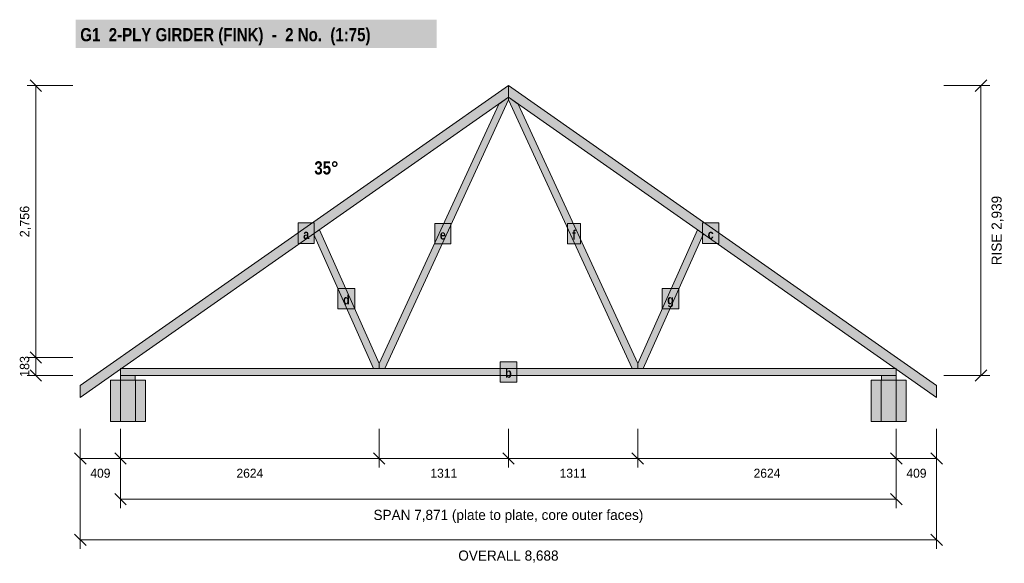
# Model space of a CAD drawing. Header units: millimetres. Extents: x -921 to 9068, y 3172 to 8683.
import ezdxf
from ezdxf.enums import TextEntityAlignment as Align

# ---------------------------------------------------------------- set-up
doc = ezdxf.new("R2010")
doc.units = ezdxf.units.MM
doc.linetypes.add('DASHED', pattern=[1.524, 1.27, -0.254])
for name, color, linetype in [('FILL-LIGHT', 7, 'Continuous'), ('FILL-TIMBER', 7, 'Continuous'), ('FILL-WHITE', 7, 'Continuous'), ('LINE-C_A61F1A', 7, 'Continuous'), ('LINE-C_B27326', 7, 'Continuous'), ('LINE-GREY', 7, 'Continuous'), ('LINE-GREY-DASH', 7, 'DASHED'), ('LINE-INK', 7, 'Continuous'), ('TEXT-C_A61F1A', 7, 'Continuous'), ('TEXT-INK', 7, 'Continuous')]:
    doc.layers.add(name, color=color, linetype=linetype)
doc.styles.add('OpenSansCondensed-Bold', font='OpenSansCondensed-Bold.ttf')

msp = doc.modelspace()

# ---------------------------------------------------------------- hatches: boundary and pattern name
at = {"layer": 'FILL-LIGHT', "true_color": 0xdedee0}
h = msp.add_hatch(color=256, dxfattribs=at)
h.dxf.hatch_style = 1
h.paths.add_polyline_path([(355.6, 4609.2), (355.6, 5029.2), (0, 5029.2), (0, 4609.2)])
h = msp.add_hatch(color=256, dxfattribs=at)
h.dxf.hatch_style = 1
h.paths.add_polyline_path([(8074, 4609.2), (8074, 5029.2), (7718.4, 5029.2), (7718.4, 4609.2)])
at = {"layer": 'FILL-TIMBER', "true_color": 0xeddbb8}
h = msp.add_hatch(color=256, dxfattribs=at)
h.dxf.hatch_style = 1
h.paths.add_polyline_path([(-307, 4854.6), (-307, 4973), (4037, 8014.7), (4037, 7896.3), (101.6, 5140.7)])
h = msp.add_hatch(color=256, dxfattribs=at)
h.dxf.hatch_style = 1
h.paths.add_polyline_path([(8381, 4854.6), (7972.4, 5140.7), (4037, 7896.3), (4037, 8014.7), (8381, 4973)])
h = msp.add_hatch(color=256, dxfattribs=at)
h.dxf.hatch_style = 1
h.paths.add_polyline_path([(2725.4, 5148), (2725.7, 5199), (3938.1, 7827), (4037, 7896.3), (4037, 7869.6), (2781.5, 5148)])
h = msp.add_hatch(color=256, dxfattribs=at)
h.dxf.hatch_style = 1
h.paths.add_polyline_path([(5292.5, 5148), (4037, 7869.6), (4037, 7896.3), (4135.9, 7827), (5348.3, 5199), (5348.6, 5148)])
h = msp.add_hatch(color=256, dxfattribs=at)
h.dxf.hatch_style = 1
h.paths.add_polyline_path([(2669.6, 5148), (2059.4, 6511.6), (2119.5, 6553.6), (2725.7, 5199), (2725.4, 5148)])
h = msp.add_hatch(color=256, dxfattribs=at)
h.dxf.hatch_style = 1
h.paths.add_polyline_path([(5348.6, 5148), (5348.3, 5199), (5954.5, 6553.6), (6014.6, 6511.6), (5404.4, 5148)])
h = msp.add_hatch(color=256, dxfattribs=at)
h.dxf.hatch_style = 1
h.paths.add_polyline_path([(101.6, 5076), (101.6, 5148), (7972.4, 5148), (7972.4, 5076)])
at = {"layer": 'FILL-TIMBER', "true_color": 0xf2e0b2}
h = msp.add_hatch(color=256, dxfattribs=at)
h.dxf.hatch_style = 1
h.paths.add_polyline_path([(251.6, 5029.2), (251.6, 5076), (101.6, 5076), (101.6, 5029.2)])
h = msp.add_hatch(color=256, dxfattribs=at)
h.dxf.hatch_style = 1
h.paths.add_polyline_path([(7972.4, 5029.2), (7972.4, 5076), (7822.4, 5076), (7822.4, 5029.2)])
at = {"layer": 'FILL-WHITE', "true_color": 0xffffff}
h = msp.add_hatch(color=256, dxfattribs=at)
h.dxf.hatch_style = 1
h.paths.add_polyline_path([(-352, 8397.2), (3309, 8397.2), (3309, 8683), (-352, 8683)])
h = msp.add_hatch(color=256, dxfattribs=at)
h.dxf.hatch_style = 1
h.paths.add_polyline_path([(1903, 6414.8), (2066.5, 6414.8), (2066.5, 6622.1), (1903, 6622.1)])
h = msp.add_hatch(color=256, dxfattribs=at)
h.dxf.hatch_style = 1
h.paths.add_polyline_path([(3289.8, 6409.3), (3453.3, 6409.3), (3453.3, 6616.7), (3289.8, 6616.7)])
h = msp.add_hatch(color=256, dxfattribs=at)
h.dxf.hatch_style = 1
h.paths.add_polyline_path([(4635.4, 6409.3), (4769.5, 6409.3), (4769.5, 6616.7), (4635.4, 6616.7)])
h = msp.add_hatch(color=256, dxfattribs=at)
h.dxf.hatch_style = 1
h.paths.add_polyline_path([(6007.5, 6414.8), (6171, 6414.8), (6171, 6622.1), (6007.5, 6622.1)])
h = msp.add_hatch(color=256, dxfattribs=at)
h.dxf.hatch_style = 1
h.paths.add_polyline_path([(2307.1, 5751.7), (2478, 5751.7), (2478, 5959), (2307.1, 5959)])
h = msp.add_hatch(color=256, dxfattribs=at)
h.dxf.hatch_style = 1
h.paths.add_polyline_path([(5596, 5751.7), (5766.9, 5751.7), (5766.9, 5959), (5596, 5959)])
h = msp.add_hatch(color=256, dxfattribs=at)
h.dxf.hatch_style = 1
h.paths.add_polyline_path([(3951.6, 5008.3), (4122.4, 5008.3), (4122.4, 5215.7), (3951.6, 5215.7)])

# ---------------------------------------------------------------- linework, layer by layer
at = {"layer": 'LINE-C_A61F1A', "lineweight": 5}
for points in [[(-307, 4854.6), (-307, 4973), (4037, 8014.7), (4037, 7896.3), (101.6, 5140.7)], [(8381, 4854.6), (7972.4, 5140.7), (4037, 7896.3), (4037, 8014.7), (8381, 4973)], [(2725.4, 5148), (2725.7, 5199), (3938.1, 7827), (4037, 7896.3), (4037, 7869.6), (2781.5, 5148)], [(5292.5, 5148), (4037, 7869.6), (4037, 7896.3), (4135.9, 7827), (5348.3, 5199), (5348.6, 5148)], [(1903, 6414.8), (2066.5, 6414.8), (2066.5, 6622.1), (1903, 6622.1)], [(3289.8, 6409.3), (3453.3, 6409.3), (3453.3, 6616.7), (3289.8, 6616.7)], [(4635.4, 6409.3), (4769.5, 6409.3), (4769.5, 6616.7), (4635.4, 6616.7)], [(6007.5, 6414.8), (6171, 6414.8), (6171, 6622.1), (6007.5, 6622.1)], [(2669.6, 5148), (2059.4, 6511.6), (2119.5, 6553.6), (2725.7, 5199), (2725.4, 5148)], [(5348.6, 5148), (5348.3, 5199), (5954.5, 6553.6), (6014.6, 6511.6), (5404.4, 5148)], [(2307.1, 5751.7), (2478, 5751.7), (2478, 5959), (2307.1, 5959)], [(5596, 5751.7), (5766.9, 5751.7), (5766.9, 5959), (5596, 5959)], [(3951.6, 5008.3), (4122.4, 5008.3), (4122.4, 5215.7), (3951.6, 5215.7)], [(101.6, 5076), (101.6, 5148), (7972.4, 5148), (7972.4, 5076)]]:
    msp.add_lwpolyline(points, close=True, dxfattribs=at)
at = {"layer": 'LINE-C_B27326', "lineweight": 5}
for points in [[(251.6, 5029.2), (251.6, 5076), (101.6, 5076), (101.6, 5029.2)], [(7972.4, 5029.2), (7972.4, 5076), (7822.4, 5076), (7822.4, 5029.2)]]:
    msp.add_lwpolyline(points, close=True, dxfattribs=at)
at = {"layer": 'LINE-GREY', "lineweight": 5}
for points in [[(355.6, 4609.2), (355.6, 5029.2), (0, 5029.2), (0, 4609.2)], [(8074, 4609.2), (8074, 5029.2), (7718.4, 5029.2), (7718.4, 4609.2)]]:
    msp.add_lwpolyline(points, close=True, dxfattribs=at)
at = {"layer": 'LINE-GREY-DASH', "lineweight": 5}
for p, q in [((101.6, 4609.2), (101.6, 5029.2)), ((254, 4609.2), (254, 5029.2)), ((7820, 4609.2), (7820, 5029.2)), ((7972.4, 4609.2), (7972.4, 5029.2))]:
    msp.add_line(p, q, dxfattribs=at)
at = {"layer": 'LINE-INK', "lineweight": 5}
for p, q in [((-382, 8014.7), (-847, 8014.7)), ((-698.7, 7956.4), (-815.3, 8073)), ((-757, 5076), (-757, 8014.7)), ((8456, 8014.7), (8921, 8014.7)), ((8772.7, 7956.4), (8889.3, 8073)), ((8831, 5076), (8831, 8014.7)), ((-698.7, 5200.8), (-815.3, 5317.4)), ((-382, 5259.1), (-847, 5259.1)), ((-698.7, 5017.7), (-815.3, 5134.3)), ((8772.7, 5017.7), (8889.3, 5134.3)), ((-382, 5076), (-847, 5076)), ((8456, 5076), (8921, 5076)), ((-307, 4534.2), (-307, 4144.2)), ((-307, 4534.2), (-307, 3319.2)), ((101.6, 4534.2), (101.6, 4144.2)), ((101.6, 4534.2), (101.6, 3731.7)), ((2725.6, 4534.2), (2725.6, 4144.2)), ((4037, 4534.2), (4037, 4144.2)), ((5348.4, 4534.2), (5348.4, 4144.2)), ((7972.4, 4534.2), (7972.4, 4144.2)), ((7972.4, 4534.2), (7972.4, 3731.7)), ((8381, 4534.2), (8381, 4144.2)), ((8381, 4534.2), (8381, 3319.2)), ((-365.3, 4292.5), (-248.7, 4175.9)), ((-307, 4234.2), (8381, 4234.2)), ((43.3, 4292.5), (159.9, 4175.9)), ((2667.3, 4292.5), (2783.9, 4175.9)), ((3978.7, 4292.5), (4095.3, 4175.9)), ((5290.1, 4292.5), (5406.7, 4175.9)), ((7914.1, 4292.5), (8030.7, 4175.9)), ((8322.7, 4292.5), (8439.3, 4175.9)), ((43.3, 3880), (159.9, 3763.4)), ((101.6, 3821.7), (7972.4, 3821.7)), ((7914.1, 3880), (8030.7, 3763.4)), ((-365.3, 3467.5), (-248.7, 3350.9)), ((-307, 3409.2), (8381, 3409.2)), ((8322.7, 3467.5), (8439.3, 3350.9))]:
    msp.add_line(p, q, dxfattribs=at)

# ---------------------------------------------------------------- texts
at = {"layer": 'TEXT-C_A61F1A', "style": 'OpenSansCondensed-Bold'}
msp.add_text('G1  2-PLY GIRDER (FINK)  -  2 No.  (1:75)', height=133.35, dxfattribs=at).set_placement((-307, 8464.7))
msp.add_text('35°', height=133.35, dxfattribs=at).set_placement((2312, 7114.4), align=Align.RIGHT)
for s, p in [('a', (1984.8, 6459.8)), ('e', (3371.5, 6454.3)), ('f', (4702.5, 6454.3)), ('c', (6089.2, 6459.8)), ('d', (2392.5, 5796.7)), ('g', (5681.5, 5796.7)), ('b', (4037, 5053.3))]:
    msp.add_text(s, height=95.2, dxfattribs=at).set_placement(p, align=Align.CENTER)
at = {"layer": 'TEXT-INK'}
for s, height, p in [('2,756', 95.25, (-824.5, 6636.9)), ('RISE 2,939', 102.87, (9041.4, 6545.4)), ('183', 95.25, (-824.5, 5167.6))]:
    msp.add_text(s, height=height, rotation=90, dxfattribs=at).set_placement(p, align=Align.CENTER)
for s, height, p in [('409', 91.44, (-102.7, 4039.7)), ('2624', 91.44, (1413.6, 4039.7)), ('1311', 91.44, (3381.3, 4039.7)), ('1311', 91.44, (4692.7, 4039.7)), ('2624', 91.44, (6660.4, 4039.7)), ('409', 91.44, (8176.7, 4039.7)), ('SPAN 7,871 (plate to plate, core outer faces)', 102.87, (4037, 3611.3)), ('OVERALL 8,688', 102.87, (4037, 3198.8))]:
    msp.add_text(s, height=height, dxfattribs=at).set_placement(p, align=Align.CENTER)

doc.saveas('drawing.dxf')
